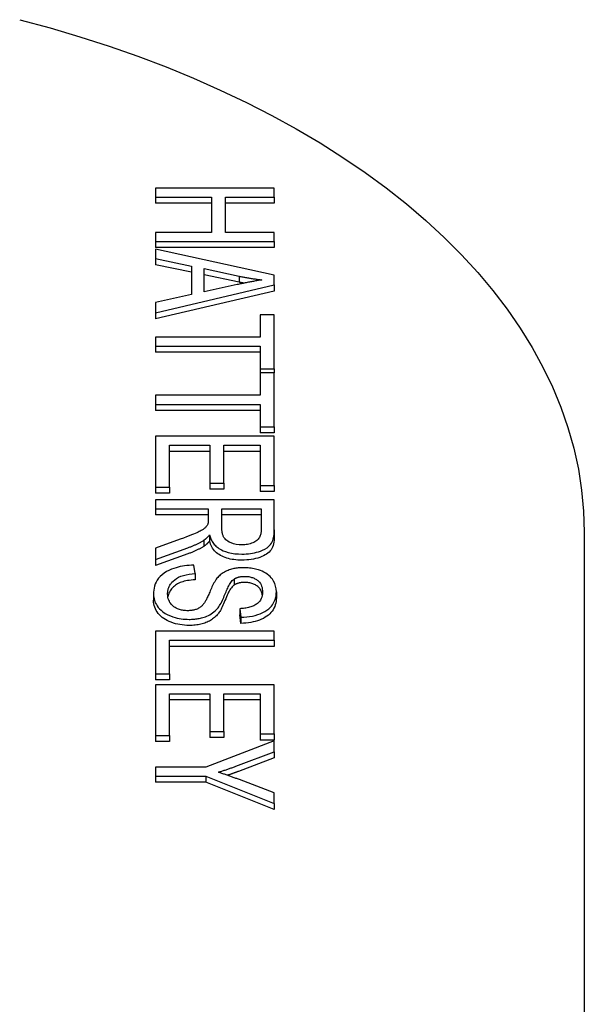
# Model space of a CAD drawing. Header units: millimetres. Extents: x 43 to 3729, y 37 to 451.
# Tile 12 of 12: x 484 to 503, y 297 to 331. Entities that reach past the tile are written whole.
import ezdxf

# ---------------------------------------------------------------- set-up
doc = ezdxf.new("R2010")
doc.units = ezdxf.units.MM
doc.layers.add('DETAIL', color=2, linetype='Continuous')

msp = doc.modelspace()

# ---------------------------------------------------------------- linework, layer by layer
at = {"layer": 'DETAIL'}
for p, q in [((489.052, 324.824), (489.052, 324.52)), ((493.052, 324.824), (489.052, 324.824)), ((493.052, 324.52), (493.052, 324.824)), ((489.052, 324.52), (489.052, 324.315)), ((489.052, 324.52), (490.936, 324.52)), ((490.936, 324.315), (489.052, 324.315)), ((490.936, 324.52), (490.936, 323.33)), ((491.409, 324.52), (493.052, 324.52)), ((491.409, 323.33), (491.409, 324.52)), ((493.052, 324.315), (491.409, 324.315)), ((493.052, 324.52), (493.052, 324.315)), ((490.936, 323.33), (489.052, 323.33)), ((489.052, 323.33), (489.052, 323.026)), ((493.052, 323.33), (491.409, 323.33)), ((493.052, 323.026), (493.052, 323.33)), ((489.052, 323.026), (489.052, 322.821)), ((489.052, 323.026), (493.052, 323.026)), ((493.052, 323.026), (493.052, 322.821)), ((493.052, 322.821), (489.052, 322.821)), ((489.052, 322.771), (489.052, 322.449)), ((493.052, 321.889), (489.052, 322.771)), ((489.052, 322.449), (489.052, 322.244)), ((489.052, 322.449), (490.262, 322.197)), ((490.262, 321.992), (489.052, 322.244)), ((490.262, 322.197), (490.262, 321.235)), ((490.692, 321.33), (490.692, 322.11)), ((490.692, 322.11), (491.866, 321.856)), ((491.866, 321.651), (490.692, 321.905)), ((491.866, 321.856), (491.866, 321.651)), ((493.052, 321.561), (493.052, 321.889)), ((489.052, 320.623), (493.052, 321.561)), ((493.052, 321.356), (489.052, 320.419)), ((491.802, 321.571), (490.692, 321.33)), ((493.052, 321.561), (493.052, 321.356)), ((490.262, 321.235), (489.052, 320.97)), ((489.052, 320.97), (489.052, 320.623)), ((489.052, 320.623), (489.052, 320.419)), ((492.579, 320.553), (492.579, 319.798)), ((493.052, 320.553), (492.579, 320.553)), ((493.052, 318.735), (493.052, 320.553)), ((489.052, 319.798), (489.052, 319.494)), ((492.579, 319.798), (489.052, 319.798)), ((489.052, 319.494), (489.052, 319.289)), ((489.052, 319.494), (492.579, 319.494)), ((492.579, 319.494), (492.579, 318.735)), ((492.579, 319.289), (489.052, 319.289)), ((492.579, 318.735), (492.579, 318.595)), ((492.579, 318.735), (493.052, 318.735)), ((493.052, 318.735), (493.052, 318.595)), ((492.579, 318.595), (492.579, 317.839)), ((493.052, 318.595), (492.579, 318.595)), ((493.052, 316.776), (493.052, 318.595)), ((489.052, 317.839), (489.052, 317.535)), ((492.579, 317.839), (489.052, 317.839)), ((489.052, 317.535), (489.052, 317.33)), ((489.052, 317.535), (492.579, 317.535)), ((492.579, 317.535), (492.579, 316.776)), ((492.579, 317.33), (489.052, 317.33)), ((492.579, 316.776), (492.579, 316.571)), ((492.579, 316.776), (493.052, 316.776)), ((493.052, 316.776), (493.052, 316.571)), ((489.052, 316.458), (489.052, 314.744)), ((493.052, 316.458), (489.052, 316.458)), ((493.052, 316.571), (492.579, 316.571)), ((493.052, 314.797), (493.052, 316.458)), ((489.525, 314.744), (489.525, 316.154)), ((489.525, 316.154), (490.884, 316.154)), ((490.884, 316.154), (490.884, 314.882)), ((491.357, 316.154), (492.579, 316.154)), ((491.357, 314.882), (491.357, 316.154)), ((492.579, 316.154), (492.579, 314.797)), ((490.884, 315.949), (489.525, 315.949)), ((492.579, 315.949), (491.357, 315.949)), ((489.052, 314.744), (489.052, 314.539)), ((489.052, 314.744), (489.525, 314.744)), ((489.525, 314.744), (489.525, 314.539)), ((490.884, 314.882), (490.884, 314.678)), ((490.884, 314.882), (491.357, 314.882)), ((491.357, 314.678), (490.884, 314.678)), ((491.357, 314.882), (491.357, 314.678)), ((492.579, 314.797), (493.052, 314.797)), ((492.579, 314.797), (492.579, 314.592)), ((493.052, 314.797), (493.052, 314.592)), ((489.525, 314.539), (489.052, 314.539)), ((493.052, 314.592), (492.579, 314.592)), ((489.052, 314.321), (489.052, 314.017)), ((493.052, 314.321), (489.052, 314.321)), ((489.052, 314.017), (489.052, 313.812)), ((489.052, 314.017), (490.829, 314.017)), ((490.829, 314.017), (490.829, 313.665)), ((491.287, 313.365), (491.287, 314.017)), ((491.287, 314.017), (492.61, 314.017)), ((492.61, 314.017), (492.61, 313.291)), ((493.052, 313.303), (493.052, 314.321)), ((490.829, 313.812), (489.052, 313.812)), ((492.61, 313.812), (491.287, 313.812)), ((490.872, 313.132), (490.872, 312.927)), ((493.052, 313.303), (493.052, 313.099)), ((503.499, 313.227), (503.499, 293.813)), ((489.884, 312.985), (489.052, 312.681)), ((489.052, 312.301), (490.14, 312.698)), ((490.674, 312.95), (490.674, 312.745)), ((489.052, 312.681), (489.052, 312.301)), ((490.14, 312.493), (489.052, 312.097)), ((489.052, 312.301), (489.052, 312.097)), ((490.381, 311.827), (490.339, 312.114)), ((490.381, 311.827), (490.381, 311.623)), ((491.698, 311.647), (491.698, 311.443)), ((488.985, 311.135), (488.985, 310.93)), ((493.122, 311.219), (493.122, 311.014)), ((491.887, 310.645), (491.887, 310.441)), ((491.887, 310.645), (491.927, 310.355)), ((491.927, 310.15), (491.887, 310.441)), ((491.927, 310.355), (491.927, 310.15)), ((489.052, 309.885), (489.052, 308.451)), ((493.052, 309.885), (489.052, 309.885)), ((493.052, 309.58), (493.052, 309.885)), ((489.525, 308.451), (489.525, 309.58)), ((489.525, 309.58), (493.052, 309.58)), ((493.052, 309.376), (489.525, 309.376)), ((493.052, 309.58), (493.052, 309.376)), ((489.052, 308.451), (489.525, 308.451)), ((489.052, 308.451), (489.052, 308.246)), ((489.525, 308.451), (489.525, 308.246)), ((489.525, 308.246), (489.052, 308.246)), ((489.052, 308.083), (489.052, 306.37)), ((493.052, 308.083), (489.052, 308.083)), ((493.052, 306.422), (493.052, 308.083)), ((489.525, 306.37), (489.525, 307.779)), ((489.525, 307.779), (490.884, 307.779)), ((490.884, 307.779), (490.884, 306.508)), ((491.357, 306.508), (491.357, 307.779)), ((491.357, 307.779), (492.579, 307.779)), ((492.579, 307.779), (492.579, 306.422)), ((490.884, 307.574), (489.525, 307.574)), ((492.579, 307.574), (491.357, 307.574)), ((490.884, 306.508), (491.357, 306.508)), ((490.884, 306.508), (490.884, 306.303)), ((491.357, 306.508), (491.357, 306.303)), ((492.579, 306.422), (493.052, 306.422)), ((492.579, 306.422), (492.579, 306.217)), ((493.052, 306.422), (493.052, 306.217)), ((489.052, 306.37), (489.525, 306.37)), ((489.052, 306.37), (489.052, 306.165)), ((489.525, 306.165), (489.052, 306.165)), ((489.525, 306.37), (489.525, 306.165)), ((493.052, 306.19), (490.747, 305.305)), ((491.357, 306.303), (490.884, 306.303)), ((493.052, 306.217), (492.579, 306.217)), ((493.052, 305.821), (493.052, 306.19)), ((491.845, 305.368), (493.052, 305.821)), ((493.052, 305.821), (493.052, 305.616)), ((493.052, 305.616), (491.845, 305.163)), ((489.052, 305.305), (489.052, 305)), ((490.747, 305.305), (489.052, 305.305)), ((489.052, 305), (490.747, 305)), ((489.052, 305), (489.052, 304.796)), ((490.747, 304.796), (489.052, 304.796)), ((490.747, 305), (493.052, 304.084)), ((490.747, 305), (490.747, 304.796)), ((493.052, 303.879), (490.747, 304.796)), ((493.052, 304.437), (491.875, 304.883)), ((493.052, 304.084), (493.052, 304.437)), ((493.052, 304.084), (493.052, 303.879))]:
    msp.add_line(p, q, dxfattribs=at)
at = {"layer": 'DETAIL', "flags": 128}
for points in [[(484.474, 330.503), (485.496, 330.226), (486.502, 329.928), (487.489, 329.609), (488.457, 329.269), (489.405, 328.91), (490.33, 328.531), (491.233, 328.132), (492.112, 327.714), (492.966, 327.278), (493.793, 326.823), (494.594, 326.35), (495.367, 325.86), (496.11, 325.353), (496.823, 324.83), (497.506, 324.29), (498.156, 323.735), (498.774, 323.165), (499.358, 322.58), (499.907, 321.981), (500.421, 321.368), (500.898, 320.742), (501.339, 320.104), (501.74, 319.454), (502.103, 318.793), (502.426, 318.122), (502.707, 317.441), (502.947, 316.752), (503.145, 316.056), (503.299, 315.354), (503.41, 314.647), (503.477, 313.938), (503.499, 313.227)], [(492.631, 321.732), (492.597, 321.726), (492.562, 321.721), (492.526, 321.714), (492.491, 321.708), (492.456, 321.702), (492.42, 321.695), (492.385, 321.689), (492.35, 321.682), (492.315, 321.676), (492.281, 321.669), (492.247, 321.663), (492.213, 321.656), (492.179, 321.649), (492.144, 321.642), (492.11, 321.635), (492.075, 321.628), (492.041, 321.621), (492.006, 321.614), (491.972, 321.607), (491.938, 321.6), (491.904, 321.593), (491.87, 321.586), (491.836, 321.578), (491.802, 321.571)], [(491.866, 321.856), (491.897, 321.85), (491.929, 321.844), (491.96, 321.837), (491.991, 321.831), (492.023, 321.825), (492.054, 321.819), (492.086, 321.814), (492.118, 321.808), (492.149, 321.802), (492.181, 321.797), (492.213, 321.792), (492.245, 321.786), (492.277, 321.781), (492.309, 321.776), (492.341, 321.771), (492.373, 321.766), (492.405, 321.762), (492.437, 321.757), (492.469, 321.753), (492.502, 321.748), (492.534, 321.744), (492.566, 321.74), (492.599, 321.736), (492.631, 321.732)], [(492.03, 321.619), (492.023, 321.62), (492.016, 321.622), (492.01, 321.623), (492.003, 321.624), (491.996, 321.626), (491.989, 321.627), (491.982, 321.628), (491.975, 321.63), (491.969, 321.631), (491.962, 321.632), (491.955, 321.634), (491.948, 321.635), (491.941, 321.636), (491.934, 321.638), (491.928, 321.639), (491.921, 321.64), (491.914, 321.642), (491.907, 321.643), (491.9, 321.644), (491.893, 321.646), (491.887, 321.647), (491.88, 321.649), (491.873, 321.65), (491.866, 321.651)], [(490.811, 313.496), (490.801, 313.475), (490.79, 313.456), (490.776, 313.436), (490.762, 313.417), (490.745, 313.398), (490.727, 313.38), (490.709, 313.363), (490.69, 313.347), (490.671, 313.332), (490.651, 313.318), (490.63, 313.305), (490.608, 313.291), (490.584, 313.278), (490.557, 313.263), (490.525, 313.247), (490.488, 313.228), (490.444, 313.208), (490.392, 313.185), (490.333, 313.16), (490.264, 313.131), (490.186, 313.1), (490.097, 313.065), (489.997, 313.027), (489.884, 312.985)], [(490.829, 313.665), (490.829, 313.659), (490.829, 313.652), (490.829, 313.645), (490.829, 313.638), (490.829, 313.631), (490.829, 313.624), (490.829, 313.617), (490.828, 313.609), (490.828, 313.602), (490.827, 313.595), (490.827, 313.588), (490.826, 313.581), (490.826, 313.574), (490.825, 313.568), (490.825, 313.561), (490.824, 313.554), (490.823, 313.547), (490.822, 313.539), (490.82, 313.532), (490.819, 313.524), (490.817, 313.517), (490.815, 313.51), (490.813, 313.503), (490.811, 313.496)], [(491.961, 312.8), (491.865, 312.804), (491.772, 312.815), (491.683, 312.835), (491.601, 312.861), (491.536, 312.889), (491.486, 312.917), (491.448, 312.944), (491.417, 312.971), (491.392, 312.998), (491.372, 313.024), (491.356, 313.048), (491.344, 313.07), (491.334, 313.092), (491.325, 313.115), (491.317, 313.138), (491.31, 313.162), (491.304, 313.186), (491.299, 313.211), (491.295, 313.236), (491.292, 313.262), (491.29, 313.287), (491.288, 313.313), (491.287, 313.339), (491.287, 313.365)], [(490.674, 312.95), (490.684, 312.957), (490.694, 312.964), (490.704, 312.971), (490.714, 312.978), (490.723, 312.985), (490.732, 312.992), (490.741, 313), (490.75, 313.007), (490.759, 313.015), (490.767, 313.022), (490.775, 313.03), (490.783, 313.037), (490.791, 313.045), (490.799, 313.053), (490.807, 313.061), (490.815, 313.068), (490.822, 313.076), (490.83, 313.084), (490.837, 313.092), (490.844, 313.1), (490.851, 313.108), (490.858, 313.116), (490.865, 313.124), (490.872, 313.132)], [(490.872, 313.132), (490.881, 313.099), (490.89, 313.067), (490.902, 313.034), (490.915, 313.002), (490.929, 312.97), (490.945, 312.938), (490.963, 312.906), (490.983, 312.875), (491.005, 312.845), (491.029, 312.815), (491.056, 312.786), (491.084, 312.758), (491.115, 312.73), (491.149, 312.704), (491.185, 312.679), (491.224, 312.655), (491.27, 312.63), (491.331, 312.602), (491.409, 312.571), (491.503, 312.542), (491.613, 312.517), (491.726, 312.5), (491.842, 312.49), (491.961, 312.487)], [(491.961, 312.487), (492.034, 312.488), (492.106, 312.492), (492.178, 312.498), (492.25, 312.507), (492.32, 312.518), (492.389, 312.532), (492.456, 312.549), (492.521, 312.568), (492.585, 312.59), (492.656, 312.619), (492.732, 312.656), (492.807, 312.702), (492.872, 312.754), (492.92, 312.805), (492.955, 312.854), (492.979, 312.9), (492.998, 312.945), (493.014, 312.992), (493.027, 313.042), (493.037, 313.093), (493.044, 313.145), (493.049, 313.198), (493.051, 313.251), (493.052, 313.303)], [(492.61, 313.291), (492.609, 313.261), (492.607, 313.23), (492.603, 313.199), (492.598, 313.169), (492.59, 313.139), (492.581, 313.109), (492.569, 313.079), (492.554, 313.05), (492.536, 313.021), (492.514, 312.994), (492.491, 312.968), (492.464, 312.945), (492.435, 312.923), (492.402, 312.902), (492.366, 312.883), (492.328, 312.866), (492.288, 312.85), (492.245, 312.836), (492.2, 312.825), (492.154, 312.815), (492.107, 312.808), (492.059, 312.803), (492.01, 312.801), (491.961, 312.8)], [(493.052, 313.099), (493.05, 313.024), (493.045, 312.955), (493.037, 312.89), (493.025, 312.829), (493.01, 312.773), (492.991, 312.722), (492.969, 312.675), (492.944, 312.633), (492.914, 312.594), (492.879, 312.557), (492.839, 312.522), (492.794, 312.489), (492.744, 312.458), (492.689, 312.429), (492.628, 312.402), (492.563, 312.377), (492.494, 312.355), (492.423, 312.336), (492.35, 312.319), (492.276, 312.306), (492.2, 312.295), (492.122, 312.288), (492.042, 312.283), (491.961, 312.282)], [(490.14, 312.698), (490.165, 312.707), (490.189, 312.716), (490.213, 312.726), (490.236, 312.735), (490.26, 312.745), (490.284, 312.754), (490.307, 312.764), (490.33, 312.774), (490.353, 312.784), (490.376, 312.794), (490.399, 312.804), (490.421, 312.815), (490.443, 312.825), (490.465, 312.836), (490.487, 312.847), (490.509, 312.858), (490.531, 312.869), (490.552, 312.88), (490.573, 312.891), (490.594, 312.903), (490.614, 312.914), (490.634, 312.926), (490.654, 312.938), (490.674, 312.95)], [(490.674, 312.745), (490.656, 312.734), (490.638, 312.723), (490.619, 312.712), (490.6, 312.701), (490.58, 312.691), (490.561, 312.68), (490.54, 312.669), (490.52, 312.658), (490.499, 312.648), (490.478, 312.637), (490.456, 312.626), (490.434, 312.616), (490.411, 312.605), (490.389, 312.595), (490.366, 312.585), (490.342, 312.574), (490.318, 312.564), (490.294, 312.554), (490.269, 312.544), (490.244, 312.534), (490.219, 312.523), (490.193, 312.513), (490.167, 312.503), (490.14, 312.493)], [(490.872, 312.927), (490.864, 312.917), (490.855, 312.908), (490.847, 312.898), (490.839, 312.889), (490.83, 312.88), (490.822, 312.871), (490.814, 312.863), (490.805, 312.854), (490.797, 312.846), (490.789, 312.838), (490.781, 312.83), (490.772, 312.822), (490.764, 312.815), (490.756, 312.807), (490.748, 312.8), (490.739, 312.793), (490.731, 312.787), (490.723, 312.78), (490.715, 312.774), (490.707, 312.768), (490.698, 312.762), (490.69, 312.756), (490.682, 312.751), (490.674, 312.745)], [(491.961, 312.282), (491.89, 312.283), (491.822, 312.286), (491.756, 312.292), (491.691, 312.299), (491.628, 312.309), (491.568, 312.321), (491.509, 312.336), (491.452, 312.352), (491.397, 312.371), (491.343, 312.392), (491.292, 312.415), (491.243, 312.44), (491.196, 312.468), (491.151, 312.498), (491.11, 312.53), (491.072, 312.565), (491.037, 312.602), (491.004, 312.641), (490.975, 312.683), (490.949, 312.727), (490.925, 312.773), (490.904, 312.822), (490.887, 312.874), (490.872, 312.927)], [(490.339, 312.114), (490.261, 312.112), (490.184, 312.107), (490.108, 312.1), (490.032, 312.091), (489.957, 312.079), (489.884, 312.065), (489.813, 312.048), (489.742, 312.029), (489.666, 312.004), (489.586, 311.974), (489.503, 311.938), (489.421, 311.895), (489.342, 311.845), (489.271, 311.791), (489.209, 311.734), (489.156, 311.674), (489.111, 311.611), (489.074, 311.546), (489.044, 311.479), (489.021, 311.411), (489.005, 311.342), (488.993, 311.273), (488.987, 311.203), (488.985, 311.135)], [(492.018, 312.029), (491.981, 312.028), (491.944, 312.027), (491.907, 312.025), (491.87, 312.022), (491.833, 312.019), (491.797, 312.014), (491.761, 312.009), (491.725, 312.003), (491.689, 311.996), (491.653, 311.987), (491.615, 311.978), (491.575, 311.966), (491.535, 311.953), (491.494, 311.938), (491.453, 311.921), (491.412, 311.901), (491.372, 311.88), (491.334, 311.857), (491.298, 311.834), (491.265, 311.809), (491.233, 311.784), (491.203, 311.758), (491.176, 311.731), (491.15, 311.703)], [(493.122, 311.219), (493.116, 311.314), (493.098, 311.408), (493.066, 311.499), (493.027, 311.576), (492.988, 311.637), (492.951, 311.684), (492.912, 311.727), (492.868, 311.768), (492.818, 311.807), (492.763, 311.844), (492.704, 311.877), (492.643, 311.906), (492.583, 311.931), (492.524, 311.952), (492.468, 311.968), (492.417, 311.982), (492.369, 311.993), (492.32, 312.002), (492.271, 312.01), (492.222, 312.017), (492.172, 312.022), (492.121, 312.026), (492.07, 312.028), (492.018, 312.029)], [(489.458, 311.149), (489.458, 311.176), (489.46, 311.204), (489.463, 311.231), (489.467, 311.258), (489.473, 311.285), (489.48, 311.312), (489.488, 311.338), (489.498, 311.365), (489.51, 311.391), (489.523, 311.417), (489.537, 311.443), (489.553, 311.469), (489.574, 311.498), (489.604, 311.536), (489.645, 311.579), (489.696, 311.624), (489.758, 311.668), (489.828, 311.706), (489.905, 311.739), (489.992, 311.766), (490.085, 311.789), (490.182, 311.806), (490.281, 311.819), (490.381, 311.827)], [(491.15, 311.703), (491.122, 311.671), (491.095, 311.636), (491.069, 311.598), (491.044, 311.557), (491.02, 311.514), (490.997, 311.47), (490.974, 311.425), (490.953, 311.38), (490.932, 311.335), (490.913, 311.291), (490.894, 311.247), (490.876, 311.206), (490.859, 311.167), (490.843, 311.13), (490.827, 311.093), (490.811, 311.059), (490.796, 311.025), (490.781, 310.993), (490.766, 310.963), (490.752, 310.935), (490.738, 310.91), (490.725, 310.886), (490.713, 310.866), (490.701, 310.848)], [(491.698, 311.647), (491.71, 311.654), (491.722, 311.661), (491.734, 311.668), (491.746, 311.674), (491.759, 311.68), (491.773, 311.686), (491.787, 311.692), (491.801, 311.697), (491.815, 311.702), (491.83, 311.706), (491.845, 311.711), (491.86, 311.715), (491.875, 311.718), (491.891, 311.722), (491.907, 311.725), (491.923, 311.727), (491.939, 311.729), (491.955, 311.731), (491.972, 311.733), (491.988, 311.734), (492.005, 311.735), (492.022, 311.736), (492.038, 311.736), (492.055, 311.736)], [(492.055, 311.736), (492.09, 311.736), (492.125, 311.734), (492.159, 311.731), (492.193, 311.726), (492.226, 311.72), (492.258, 311.712), (492.29, 311.703), (492.32, 311.693), (492.349, 311.682), (492.376, 311.67), (492.402, 311.657), (492.427, 311.643), (492.451, 311.628), (492.474, 311.613), (492.5, 311.593), (492.528, 311.568), (492.556, 311.537), (492.584, 311.498), (492.608, 311.452), (492.627, 311.404), (492.641, 311.355), (492.649, 311.305), (492.654, 311.255), (492.656, 311.207)], [(490.381, 311.623), (490.314, 311.617), (490.25, 311.61), (490.188, 311.602), (490.129, 311.592), (490.073, 311.581), (490.02, 311.569), (489.97, 311.555), (489.923, 311.54), (489.878, 311.524), (489.836, 311.505), (489.795, 311.485), (489.757, 311.462), (489.72, 311.437), (489.685, 311.41), (489.652, 311.381), (489.621, 311.35), (489.592, 311.316), (489.565, 311.281), (489.541, 311.244), (489.52, 311.207), (489.502, 311.168), (489.487, 311.128), (489.475, 311.088), (489.466, 311.046)], [(491.159, 310.677), (491.184, 310.711), (491.209, 310.749), (491.233, 310.79), (491.257, 310.835), (491.28, 310.881), (491.303, 310.929), (491.325, 310.978), (491.347, 311.028), (491.368, 311.077), (491.389, 311.126), (491.409, 311.174), (491.428, 311.22), (491.446, 311.263), (491.464, 311.303), (491.482, 311.342), (491.501, 311.382), (491.521, 311.421), (491.542, 311.46), (491.565, 311.497), (491.588, 311.532), (491.613, 311.565), (491.638, 311.595), (491.667, 311.623), (491.698, 311.647)], [(491.698, 311.443), (491.675, 311.426), (491.652, 311.405), (491.629, 311.38), (491.606, 311.352), (491.582, 311.319), (491.559, 311.283), (491.535, 311.242), (491.511, 311.198), (491.487, 311.15), (491.463, 311.098), (491.439, 311.042), (491.415, 310.982), (491.391, 310.921), (491.367, 310.864), (491.344, 310.811), (491.321, 310.76), (491.299, 310.713), (491.278, 310.668), (491.257, 310.628), (491.236, 310.59), (491.216, 310.556), (491.196, 310.525), (491.177, 310.497), (491.159, 310.472)], [(492.055, 311.532), (492.037, 311.532), (492.02, 311.531), (492.002, 311.53), (491.985, 311.529), (491.968, 311.528), (491.952, 311.526), (491.935, 311.524), (491.919, 311.522), (491.903, 311.519), (491.888, 311.516), (491.873, 311.513), (491.858, 311.509), (491.843, 311.506), (491.828, 311.501), (491.814, 311.497), (491.8, 311.492), (491.787, 311.487), (491.773, 311.482), (491.76, 311.476), (491.747, 311.47), (491.735, 311.463), (491.722, 311.457), (491.71, 311.45), (491.698, 311.443)], [(492.648, 311.108), (492.642, 311.144), (492.634, 311.178), (492.623, 311.211), (492.611, 311.242), (492.597, 311.271), (492.58, 311.299), (492.562, 311.325), (492.542, 311.349), (492.52, 311.372), (492.495, 311.392), (492.469, 311.412), (492.442, 311.429), (492.414, 311.446), (492.385, 311.461), (492.356, 311.474), (492.326, 311.486), (492.295, 311.497), (492.263, 311.506), (492.23, 311.514), (492.197, 311.52), (492.162, 311.525), (492.127, 311.529), (492.092, 311.531), (492.055, 311.532)], [(488.985, 311.135), (488.987, 311.084), (488.992, 311.033), (489.001, 310.983), (489.014, 310.933), (489.031, 310.883), (489.053, 310.834), (489.079, 310.785), (489.109, 310.738), (489.144, 310.691), (489.186, 310.643), (489.238, 310.592), (489.302, 310.54), (489.378, 310.488), (489.465, 310.441), (489.551, 310.403), (489.634, 310.373), (489.711, 310.349), (489.779, 310.332), (489.844, 310.318), (489.91, 310.307), (489.977, 310.298), (490.045, 310.292), (490.114, 310.288), (490.183, 310.287)], [(490.137, 310.579), (490.102, 310.579), (490.066, 310.581), (490.031, 310.584), (489.996, 310.589), (489.961, 310.595), (489.928, 310.601), (489.895, 310.61), (489.861, 310.619), (489.825, 310.632), (489.787, 310.647), (489.748, 310.665), (489.709, 310.687), (489.671, 310.712), (489.638, 310.739), (489.608, 310.768), (489.581, 310.797), (489.557, 310.828), (489.536, 310.859), (489.516, 310.895), (489.497, 310.936), (489.481, 310.981), (489.469, 311.031), (489.46, 311.087), (489.458, 311.149)], [(492.656, 311.207), (492.653, 311.151), (492.646, 311.095), (492.633, 311.04), (492.613, 310.985), (492.585, 310.933), (492.552, 310.887), (492.518, 310.851), (492.485, 310.822), (492.456, 310.8), (492.427, 310.782), (492.397, 310.764), (492.365, 310.748), (492.331, 310.734), (492.296, 310.72), (492.259, 310.707), (492.22, 310.696), (492.181, 310.686), (492.14, 310.677), (492.099, 310.669), (492.058, 310.663), (492.016, 310.657), (491.973, 310.652), (491.93, 310.648), (491.887, 310.645)], [(491.927, 310.355), (492.026, 310.359), (492.124, 310.367), (492.221, 310.38), (492.316, 310.398), (492.407, 310.42), (492.496, 310.446), (492.581, 310.477), (492.662, 310.513), (492.738, 310.554), (492.806, 310.599), (492.864, 310.645), (492.913, 310.691), (492.954, 310.736), (492.987, 310.78), (493.015, 310.822), (493.039, 310.865), (493.06, 310.908), (493.077, 310.951), (493.091, 310.996), (493.103, 311.04), (493.112, 311.084), (493.118, 311.129), (493.121, 311.174), (493.122, 311.219)], [(490.183, 310.082), (490.104, 310.084), (490.025, 310.089), (489.948, 310.097), (489.873, 310.108), (489.798, 310.123), (489.724, 310.141), (489.652, 310.162), (489.581, 310.187), (489.512, 310.215), (489.448, 310.245), (489.387, 310.279), (489.33, 310.315), (489.277, 310.354), (489.228, 310.396), (489.183, 310.441), (489.142, 310.489), (489.105, 310.539), (489.073, 310.59), (489.046, 310.643), (489.024, 310.697), (489.007, 310.753), (488.995, 310.811), (488.987, 310.87), (488.985, 310.93)], [(490.701, 310.848), (490.687, 310.827), (490.672, 310.807), (490.656, 310.786), (490.639, 310.766), (490.62, 310.747), (490.6, 310.728), (490.578, 310.709), (490.555, 310.692), (490.53, 310.675), (490.503, 310.659), (490.476, 310.645), (490.449, 310.633), (490.422, 310.623), (490.395, 310.614), (490.369, 310.607), (490.344, 310.601), (490.319, 310.595), (490.294, 310.591), (490.269, 310.587), (490.243, 310.584), (490.217, 310.582), (490.191, 310.58), (490.164, 310.579), (490.137, 310.579)], [(493.122, 311.014), (493.12, 310.951), (493.113, 310.89), (493.102, 310.831), (493.086, 310.774), (493.066, 310.719), (493.042, 310.665), (493.012, 310.613), (492.979, 310.564), (492.941, 310.516), (492.899, 310.472), (492.852, 310.43), (492.802, 310.391), (492.747, 310.355), (492.688, 310.321), (492.624, 310.291), (492.557, 310.263), (492.486, 310.238), (492.413, 310.216), (492.337, 310.198), (492.26, 310.182), (492.18, 310.169), (492.098, 310.16), (492.014, 310.154), (491.927, 310.15)], [(490.183, 310.287), (490.222, 310.287), (490.261, 310.288), (490.299, 310.29), (490.337, 310.293), (490.375, 310.296), (490.413, 310.3), (490.451, 310.305), (490.488, 310.311), (490.525, 310.318), (490.561, 310.325), (490.6, 310.335), (490.641, 310.346), (490.686, 310.359), (490.733, 310.375), (490.782, 310.395), (490.831, 310.417), (490.882, 310.444), (490.931, 310.473), (490.976, 310.504), (491.019, 310.536), (491.058, 310.57), (491.094, 310.605), (491.128, 310.64), (491.159, 310.677)], [(491.159, 310.472), (491.131, 310.439), (491.103, 310.408), (491.073, 310.379), (491.042, 310.351), (491.009, 310.324), (490.976, 310.299), (490.941, 310.275), (490.905, 310.252), (490.868, 310.231), (490.83, 310.212), (490.791, 310.194), (490.75, 310.177), (490.709, 310.162), (490.666, 310.148), (490.622, 310.136), (490.577, 310.124), (490.532, 310.114), (490.485, 310.106), (490.437, 310.099), (490.388, 310.093), (490.339, 310.088), (490.288, 310.085), (490.236, 310.083), (490.183, 310.082)], [(491.168, 305.133), (491.197, 305.142), (491.226, 305.152), (491.254, 305.161), (491.283, 305.17), (491.312, 305.179), (491.34, 305.189), (491.369, 305.198), (491.397, 305.208), (491.426, 305.217), (491.454, 305.227), (491.483, 305.237), (491.511, 305.246), (491.539, 305.256), (491.567, 305.266), (491.595, 305.276), (491.623, 305.286), (491.651, 305.296), (491.679, 305.306), (491.707, 305.316), (491.734, 305.326), (491.762, 305.337), (491.79, 305.347), (491.817, 305.357), (491.845, 305.368)], [(491.875, 304.883), (491.846, 304.894), (491.817, 304.905), (491.788, 304.916), (491.759, 304.926), (491.73, 304.937), (491.701, 304.948), (491.671, 304.958), (491.642, 304.969), (491.613, 304.98), (491.583, 304.99), (491.554, 305.001), (491.525, 305.011), (491.495, 305.021), (491.466, 305.032), (491.436, 305.042), (491.407, 305.053), (491.377, 305.063), (491.347, 305.073), (491.317, 305.083), (491.288, 305.093), (491.258, 305.104), (491.228, 305.114), (491.198, 305.123), (491.168, 305.133)], [(491.845, 305.163), (491.829, 305.157), (491.814, 305.151), (491.799, 305.145), (491.783, 305.14), (491.768, 305.134), (491.752, 305.128), (491.737, 305.123), (491.722, 305.117), (491.706, 305.111), (491.691, 305.106), (491.675, 305.1), (491.66, 305.094), (491.645, 305.089), (491.629, 305.083), (491.614, 305.078), (491.598, 305.072), (491.583, 305.067), (491.567, 305.061), (491.552, 305.056), (491.536, 305.05), (491.521, 305.045), (491.505, 305.04), (491.49, 305.034), (491.474, 305.029)]]:
    msp.add_lwpolyline(points, dxfattribs=at)

doc.saveas('drawing.dxf')
